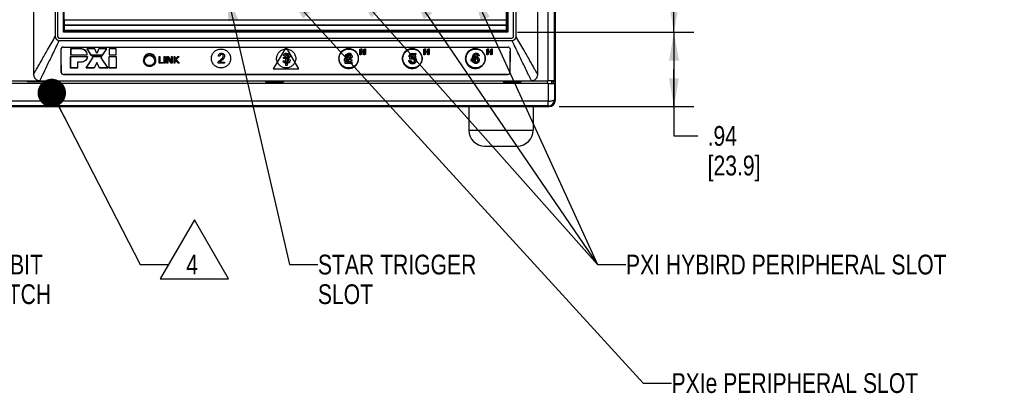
# Model space of a CAD drawing. Header units: inches. Extents: x 0 to 34, y 0 to 22.
# Tile 25 of 54: x 5.4 to 11.6, y 10.9 to 13.3. Entities that reach past the tile are written whole.
import ezdxf

# ---------------------------------------------------------------- set-up
doc = ezdxf.new("R2010")
doc.units = ezdxf.units.IN
doc.header["$LTSCALE"] = 1.87
doc.header["$MEASUREMENT"] = 0
doc.layers.get('0').update_dxf_attribs({"linetype": 'CONTINUOUS'})
for name, color, linetype in [('02___PRT_ALL_AXES', 7, 'CONTINUOUS'), ('3_ALL_AXES', 7, 'CONTINUOUS'), ('DATUMCURVES', 7, 'CONTINUOUS'), ('DETAIL', 7, 'CONTINUOUS'), ('DIMENSIONS', 7, 'CONTINUOUS')]:
    doc.layers.add(name, color=color, linetype=linetype)
doc.styles.get("Standard").update_dxf_attribs({"font": 'txt', "width": 0.8})
doc.dimstyles.new('DIMSTYLE_2', dxfattribs={"dimtxt": 0.125, "dimasz": 0.18, "dimexe": 0.18, "dimexo": 0.0625, "dimgap": 0.09, "dimtad": 0, "dimtih": 1, "dimtoh": 1, "dimlfac": 2, "dimzin": 4, "dimdsep": 46, "dimtxsty": 'STANDARD', "dimblk": '_FILLED', "dimblk1": '_FILLED', "dimblk2": '_FILLED', "dimcen": 0.09, "dimadec": 0, "dimazin": 0, "dimtfac": 1, "dimtofl": 0, "dimtmove": 0, "dimatfit": 3, "dimldrblk": '_FILLED', "dimfxl": 1, "dimtolj": 1, "dimtzin": 4, "dimarcsym": 0})
doc.dimstyles.get("Standard").update_dxf_attribs({"dimtxt": 0.125, "dimasz": 0.18, "dimexe": 0.18, "dimexo": 0.0625, "dimgap": 0.09, "dimtad": 0, "dimtih": 1, "dimtoh": 1, "dimdec": 3, "dimzin": 4, "dimdsep": 46, "dimtxsty": 'STANDARD', "dimblk": '_FILLED', "dimblk1": '_FILLED', "dimblk2": '_FILLED', "dimcen": 0.09, "dimadec": 0, "dimazin": 0, "dimtol": 1, "dimtp": 0.01, "dimtm": 0.01, "dimtfac": 1, "dimtdec": 3, "dimtofl": 0, "dimtmove": 0, "dimatfit": 3, "dimldrblk": '_FILLED', "dimfxl": 1, "dimtolj": 1, "dimtzin": 4, "dimarcsym": 0})

# ---------------------------------------------------------------- blocks, each defined once
blk = doc.blocks.new('_FILLED')
at = {"color": 0, "linetype": 'BYBLOCK'}
blk.add_solid([(0, 0), (-1, 0.174), (-1, -0.174)], dxfattribs=at)
blk = doc.blocks.new('*D24')
at = {"layer": 'DIMENSIONS', "color": 2, "linetype": 'CONTINUOUS'}
for p, q in [((8.5484, 13.1847), (9.6631, 13.1847)), ((9.5381, 13.1847), (9.5381, 12.9494)), ((9.5381, 12.714), (9.5381, 12.9494)), ((9.5381, 12.9494), (9.5381, 12.5289)), ((8.8106, 12.714), (9.6631, 12.714)), ((9.5381, 12.5289), (9.6883, 12.5289))]:
    blk.add_line(p, q, dxfattribs=at)
at = {"layer": 'DIMENSIONS', "color": 2, "linetype": 'CONTINUOUS', "xscale": 0.18, "yscale": 0.18, "zscale": 0.18}
for p, rotation in [((9.5381, 13.1847), 90), ((9.5381, 12.714), 270)]:
    blk.add_blockref('_FILLED', p, dxfattribs=dict(at, rotation=rotation))
at = {"layer": 'DIMENSIONS', "color": 2, "linetype": 'CONTINUOUS', "insert": (9.7508, 12.5914), "char_height": 0.125, "width": 0.6, "attachment_point": 1, "line_spacing_factor": 0.9}
blk.add_mtext('.94\\P[23.9]', dxfattribs=at)
blk = doc.blocks.new('*D25')
at = {"layer": 'DIMENSIONS', "color": 2, "linetype": 'CONTINUOUS'}
for p, q in [((8.5484, 15.8924), (9.6631, 15.8924)), ((9.5381, 15.8924), (9.5381, 14.8202)), ((9.5381, 13.1847), (9.5381, 14.3827)), ((8.5484, 13.1847), (9.6631, 13.1847))]:
    blk.add_line(p, q, dxfattribs=at)
at = {"layer": 'DIMENSIONS', "color": 2, "linetype": 'CONTINUOUS', "xscale": 0.18, "yscale": 0.18, "zscale": 0.18}
for p, rotation in [((9.5381, 15.8924), 90), ((9.5381, 13.1847), 270)]:
    blk.add_blockref('_FILLED', p, dxfattribs=dict(at, rotation=rotation))
at = {"layer": 'DIMENSIONS', "color": 2, "linetype": 'CONTINUOUS', "insert": (9.3881, 14.7577), "char_height": 0.125, "width": 0.7, "attachment_point": 2, "line_spacing_factor": 0.9}
blk.add_mtext('5.42\\P[137.6]', dxfattribs=at)
blk = doc.blocks.new('FLAG_TRIANGLE_BL12', base_point=(6.4399, 11.8113))
at = {"layer": 'DETAIL', "color": 2, "linetype": 'CONTINUOUS'}
for p, q in [((6.5037, 11.9986), (6.2874, 11.624)), ((6.72, 11.624), (6.5037, 11.9986)), ((6.1599, 11.7148), (6.3399, 11.7148)), ((6.2874, 11.624), (6.72, 11.624))]:
    blk.add_line(p, q, dxfattribs=at)
at = {"layer": 'DETAIL', "color": 2, "linetype": 'CONTINUOUS', "width": 0.8}
blk.add_text('4', height=0.125, dxfattribs=at).set_placement((6.452, 11.6523))

msp = doc.modelspace()

# ---------------------------------------------------------------- linework, layer by layer
at = {"color": 7, "linetype": 'CONTINUOUS'}
for p, q in [((8.74261, 12.87661), (8.74261, 16.03611)), ((8.78259, 12.87627), (8.78259, 16.03645)), ((8.78805, 12.87445), (8.78805, 16.03827)), ((5.48605, 15.99454), (5.48605, 12.91804)), ((8.67605, 12.91804), (8.67605, 15.99454)), ((5.62355, 15.91954), (5.62355, 13.15754)), ((5.63813, 15.91947), (5.63813, 13.15762)), ((5.63839, 15.91921), (5.63839, 13.15788)), ((5.67522, 13.18471), (5.67522, 15.89238)), ((5.67805, 15.88954), (5.67805, 13.18754)), ((8.48305, 13.18754), (8.48305, 15.88954)), ((8.48589, 15.89238), (8.48589, 13.18471)), ((8.52272, 13.15788), (8.52272, 15.91921)), ((8.52298, 13.15762), (8.52298, 15.91947)), ((8.53855, 13.15754), (8.53855, 15.91954)), ((8.4778, 13.19407), (8.4778, 13.43507)), ((5.6828, 13.26407), (8.4778, 13.26407)), ((5.6828, 13.19407), (5.6828, 13.26407)), ((8.4778, 13.22907), (5.6828, 13.22907)), ((8.4778, 13.22657), (5.6828, 13.22657)), ((5.63839, 13.15788), (5.63813, 13.15762)), ((5.64839, 13.14788), (5.64813, 13.14762)), ((5.64813, 13.14762), (8.51298, 13.14762)), ((5.64839, 13.14788), (8.51272, 13.14788)), ((5.67805, 13.18754), (5.67522, 13.18471)), ((8.48589, 13.18471), (5.67522, 13.18471)), ((5.67805, 13.18754), (8.48305, 13.18754)), ((8.4778, 13.19657), (5.6828, 13.19657)), ((8.4778, 13.19407), (5.6828, 13.19407)), ((5.90495, 13.18754), (5.90495, 13.19407)), ((5.93395, 13.18754), (5.93395, 13.19407)), ((8.30865, 13.18754), (8.30865, 13.19407)), ((8.33766, 13.19407), (8.33766, 13.18754)), ((8.34766, 13.19407), (8.34766, 13.18754)), ((8.48589, 13.18471), (8.48305, 13.18754)), ((8.51272, 13.14788), (8.51298, 13.14762)), ((8.52272, 13.15788), (8.52298, 13.15762)), ((8.53829, 13.15754), (8.53855, 13.15754)), ((5.64855, 13.13281), (5.64855, 13.13254)), ((5.64855, 13.13254), (8.51355, 13.13254)), ((5.6748, 13.09116), (5.6748, 13.09099)), ((5.6748, 13.09116), (8.4873, 13.09116)), ((5.6748, 13.09099), (8.4873, 13.09099)), ((8.4873, 13.09099), (8.4873, 13.09116)), ((5.65927, 13.07561), (5.65945, 13.07561)), ((8.50266, 13.07561), (8.50284, 13.07561)), ((5.65983, 12.93311), (5.65965, 12.93311)), ((5.6748, 12.91819), (8.4873, 12.91819)), ((5.6748, 12.91819), (5.6748, 12.91801)), ((8.4873, 12.91803), (5.6748, 12.91803)), ((8.4873, 12.91801), (8.4873, 12.91819)), ((8.50246, 12.93311), (8.50228, 12.93311)), ((3.7735, 12.87661), (8.74261, 12.87661)), ((8.74261, 12.86106), (3.7735, 12.86106)), ((8.73727, 12.86119), (3.77884, 12.86119)), ((5.44811, 12.87154), (5.44811, 12.87648)), ((5.44968, 12.87311), (5.44811, 12.87154)), ((5.562, 12.87154), (5.44811, 12.87154)), ((5.44964, 12.87328), (5.4569, 12.87473)), ((5.44968, 12.87311), (5.44968, 12.87648)), ((5.4569, 12.87473), (5.55321, 12.87473)), ((5.45714, 12.87622), (5.46527, 12.87486)), ((5.54583, 12.87486), (5.46527, 12.87486)), ((5.52605, 12.87804), (8.63605, 12.87804)), ((5.54583, 12.87486), (5.55299, 12.87605)), ((5.56047, 12.87328), (5.55321, 12.87473)), ((5.56043, 12.87648), (5.56043, 12.87311)), ((5.56043, 12.87311), (5.562, 12.87154)), ((5.562, 12.87648), (5.562, 12.87154)), ((6.95411, 12.87648), (6.95411, 12.87154)), ((6.95568, 12.87311), (6.95411, 12.87154)), ((6.95411, 12.87154), (7.068, 12.87154)), ((6.95564, 12.87328), (6.9629, 12.87473)), ((6.95568, 12.87648), (6.95568, 12.87311)), ((7.05921, 12.87473), (6.9629, 12.87473)), ((6.96312, 12.87605), (6.97027, 12.87486)), ((6.97027, 12.87486), (7.05083, 12.87486)), ((7.05083, 12.87486), (7.05896, 12.87622)), ((7.06647, 12.87328), (7.05921, 12.87473)), ((7.06643, 12.87311), (7.06643, 12.87648)), ((7.06643, 12.87311), (7.068, 12.87154)), ((7.068, 12.87154), (7.068, 12.87648)), ((8.45711, 12.87648), (8.45711, 12.87154)), ((8.45868, 12.87311), (8.45711, 12.87154)), ((8.45711, 12.87154), (8.57188, 12.87154)), ((8.45864, 12.87328), (8.4659, 12.87473)), ((8.45868, 12.87648), (8.45868, 12.87311)), ((8.4659, 12.87473), (8.56221, 12.87473)), ((8.46612, 12.87605), (8.47327, 12.87486)), ((8.55383, 12.87486), (8.47327, 12.87486)), ((8.55383, 12.87486), (8.56196, 12.87622)), ((8.5703, 12.87311), (8.56221, 12.87473)), ((8.5703, 12.87311), (8.5703, 12.87648)), ((8.5703, 12.87311), (8.57188, 12.87154)), ((8.57188, 12.87154), (8.57188, 12.87648)), ((8.73727, 12.86119), (8.73727, 12.87648)), ((8.76474, 12.86142), (8.76474, 12.87627)), ((8.77555, 12.86322), (8.76474, 12.86142)), ((8.7765, 12.87445), (8.76556, 12.87627)), ((8.77555, 12.86322), (8.77555, 12.87445)), ((8.78805, 12.86322), (8.77555, 12.86322)), ((8.7765, 12.87445), (8.78805, 12.87445)), ((8.78259, 12.87627), (8.78805, 12.87445)), ((8.78805, 12.86322), (8.78259, 12.8614)), ((8.78805, 12.75403), (8.78805, 12.86322)), ((3.76804, 12.71404), (8.74807, 12.71404)), ((8.74295, 12.7491), (3.77316, 12.7491)), ((8.74295, 12.71916), (3.77316, 12.71916)), ((8.74295, 12.71916), (8.74295, 12.7491)), ((8.74295, 12.71916), (8.74807, 12.71404)), ((8.78294, 12.75915), (8.78805, 12.75403))]:
    msp.add_line(p, q, dxfattribs=at)
at = {"color": 3, "linetype": 'CONTINUOUS'}
for p, q in [((5.92895, 13.18754), (5.92895, 13.19407)), ((8.31366, 13.19407), (8.31366, 13.18754)), ((8.37166, 13.19407), (8.37166, 13.18754)), ((8.78805, 12.86322), (8.78805, 12.87445))]:
    msp.add_line(p, q, dxfattribs=at)
at = {"color": 7, "linetype": 'CONTINUOUS'}
for centre, radius, start, end in [((5.64855, 13.15754), 0.025, 180, 270), ((8.51355, 13.15754), 0.025, 270, 360), ((5.6748, 13.07563), 0.01553, 89.994826, 180.067925), ((5.6748, 13.07563), 0.01535, 89.994831, 180.068761), ((8.48731, 13.07563), 0.01553, 359.932075, 90.005174), ((8.48731, 13.07563), 0.01535, 359.931239, 90.005169), ((69.21459, 13.17166), 63.55539, 180.086585, 180.2150505), ((69.78743, 13.17454), 64.12805, 180.0883862, 180.2157046), ((-55.62532, 13.17454), 64.12805, 359.7842954, 359.9116138), ((-46.2383, 13.14846), 54.74118, 359.774607, 359.923758), ((5.6748, 12.93317), 0.01516, 180.204857, 269.998214), ((5.6748, 12.93317), 0.01498, 180.204562, 269.997836), ((8.4873, 12.93317), 0.01516, 270.001724, 359.795174), ((8.4873, 12.93317), 0.01498, 270.002154, 359.795428), ((27.10178, 12.86123), 18.35917, 180.000518, 180.349937), ((24.01884, 12.86128), 15.23625, 179.999534, 180.384066), ((8.74291, 12.75918), 0.04002, 270.049666, 359.950334)]:
    msp.add_arc(centre, radius, start, end, dxfattribs=at)
for centre, major_axis, ratio, start_param, end_param in [((5.64813, 13.15762), (0.00707, 0.00707), 0.9996955, -3.9268385, -2.3563468), ((5.64839, 13.15788), (-0.00707, -0.00707), 0.9996955, -0.7852459, 0.7852459), ((8.51272, 13.15788), (0.00707, -0.00707), 0.9996955, -0.7852459, 0.7852459), ((8.51298, 13.15762), (0.00707, -0.00707), 0.9996955, -0.7852459, 0.7852459), ((8.73727, 12.86143), (0.0275, 0), 0.0087269, -1.5707963, -0.0523599), ((8.74261, 12.87626), (0.04, 0), 0.0087269, 0.0261799, 1.5707963), ((8.74804, 12.75406), (-0.0283, 0.0283), 0.999315, -3.9266482, -2.3565371)]:
    msp.add_ellipse(centre, major_axis=major_axis, ratio=ratio, start_param=start_param, end_param=end_param, dxfattribs=at)
for points, knots in [([(5.48605, 12.91804), (5.4889, 12.92287), (5.49542, 12.93421), (5.50644, 12.95364), (5.52004, 12.97775), (5.54306, 13.01848), (5.57761, 13.07903), (5.6072, 13.12981), (5.62355, 13.15754)], [0, 0, 0, 0, 0.0608631, 0.1420907, 0.242664, 0.3615618, 0.6502473, 1, 1, 1, 1]), ([(8.67605, 12.91804), (8.67321, 12.92287), (8.66669, 12.93421), (8.65567, 12.95364), (8.64207, 12.97775), (8.61905, 13.01848), (8.5845, 13.07903), (8.55491, 13.12981), (8.53855, 13.15754)], [0, 0, 0, 0, 0.0608631, 0.1420907, 0.242664, 0.3615618, 0.6502473, 1, 1, 1, 1]), ([(5.52605, 12.87804), (5.52852, 12.88321), (5.53432, 12.89527), (5.54913, 12.92592), (5.57331, 12.97587), (5.60839, 13.04863), (5.63437, 13.10283), (5.64855, 13.13254)], [0, 0, 0, 0, 0.0608593, 0.1420947, 0.3615935, 0.6502952, 1, 1, 1, 1]), ([(8.63605, 12.87804), (8.63359, 12.88321), (8.62779, 12.89527), (8.61297, 12.92592), (8.5888, 12.97587), (8.55372, 13.04863), (8.52774, 13.10283), (8.51355, 13.13254)], [0, 0, 0, 0, 0.0608593, 0.1420947, 0.3615935, 0.6502952, 1, 1, 1, 1]), ([(6.18234, 13.00486), (6.18233, 13.00975), (6.18425, 13.01965), (6.19259, 13.03222), (6.20517, 13.04068), (6.22005, 13.04366), (6.23494, 13.04068), (6.24751, 13.03222), (6.25585, 13.01965), (6.25778, 13.00975), (6.25777, 13.00486)], [0, 0, 0, 0, 0.1243136, 0.249131, 0.3744377, 0.5000002, 0.6255626, 0.7508696, 0.8756866, 1, 1, 1, 1]), ([(6.25777, 13.00486), (6.25775, 12.99999), (6.25579, 12.99014), (6.24744, 12.97766), (6.23491, 12.96924), (6.22005, 12.96628), (6.2052, 12.96924), (6.19266, 12.97766), (6.18432, 12.99014), (6.18236, 12.99999), (6.18234, 13.00486)], [0, 0, 0, 0, 0.1243604, 0.2489403, 0.3741869, 0.5000002, 0.6258134, 0.7510602, 0.8756398, 1, 1, 1, 1]), ([(5.48605, 12.91804), (5.48605, 12.91556), (5.48662, 12.91046), (5.48964, 12.90045), (5.49694, 12.88886), (5.50853, 12.88159), (5.51851, 12.8786), (5.52359, 12.87804), (5.52605, 12.87804)], [0, 0, 0, 0, 0.119053, 0.2444918, 0.5008531, 0.7567608, 0.8816802, 1, 1, 1, 1]), ([(8.63605, 12.87804), (8.63852, 12.87804), (8.64359, 12.8786), (8.65358, 12.88159), (8.66517, 12.88886), (8.67247, 12.90045), (8.67549, 12.91046), (8.67605, 12.91556), (8.67605, 12.91804)], [0, 0, 0, 0, 0.1183198, 0.2432392, 0.4991469, 0.7555082, 0.880947, 1, 1, 1, 1]), ([(8.74261, 12.86106), (8.74516, 12.86106), (8.75019, 12.86107), (8.75748, 12.86109), (8.76423, 12.86112), (8.76939, 12.86115), (8.77306, 12.86119), (8.7754, 12.86121), (8.77743, 12.86124), (8.77914, 12.86127), (8.78051, 12.8613), (8.78143, 12.86133), (8.78199, 12.86135), (8.78228, 12.86137), (8.78247, 12.86138), (8.78256, 12.86139), (8.78259, 12.8614)], [0, 0, 0, 0, 0.191763, 0.3767515, 0.5475181, 0.6979219, 0.7637508, 0.8224567, 0.8734831, 0.9164008, 0.9507896, 0.9763016, 0.9856697, 0.9927526, 0.9975325, 1, 1, 1, 1]), ([(8.74295, 12.7491), (8.7455, 12.74922), (8.75053, 12.74941), (8.75785, 12.74986), (8.76463, 12.75075), (8.77059, 12.752), (8.77492, 12.75332), (8.77781, 12.75448), (8.77953, 12.75531), (8.78093, 12.75614), (8.78199, 12.75703), (8.78271, 12.75802), (8.7829, 12.75878), (8.78294, 12.75915)], [0, 0, 0, 0, 0.1795507, 0.3534975, 0.5149873, 0.6589839, 0.7809913, 0.8326001, 0.8773745, 0.9151323, 0.9466737, 0.973881, 1, 1, 1, 1])]:
    msp.add_open_spline(points, degree=3, knots=knots, dxfattribs=at)
at = {"layer": '02___PRT_ALL_AXES', "color": 7, "linetype": 'CONTINUOUS'}
msp.add_circle((6.22005, 13.00486), 0.0325, dxfattribs=at)
at = {"layer": '3_ALL_AXES', "color": 7, "linetype": 'CONTINUOUS'}
for p, q in [((8.2398, 12.71404), (8.2398, 12.56482)), ((8.6463, 12.71404), (8.6463, 12.56482)), ((8.2398, 12.56482), (8.6463, 12.56482)), ((8.3398, 12.46482), (8.5463, 12.46482))]:
    msp.add_line(p, q, dxfattribs=at)
for centre, start, end in [((8.3398, 12.56482), 180, 270), ((8.5463, 12.56482), 270, 360)]:
    msp.add_arc(centre, 0.1, start, end, dxfattribs=at)
at = {"layer": 'DATUMCURVES', "color": 40, "linetype": 'CONTINUOUS'}
for p, q in [((7.08409, 13.0912), (7.00297, 12.95242)), ((7.16522, 12.95242), (7.08409, 13.0912)), ((5.78409, 13.07894), (5.72074, 13.07894)), ((5.72074, 13.07894), (5.72074, 13.04115)), ((5.72074, 13.04115), (5.82565, 13.04115)), ((5.72074, 13.0307), (5.82631, 13.0307)), ((5.72074, 12.95837), (5.72074, 13.0307)), ((5.78444, 13.07965), (5.7211, 13.07965)), ((5.7211, 13.07965), (5.7211, 13.04185)), ((5.7211, 13.04185), (5.826, 13.04185)), ((5.7211, 13.03141), (5.82667, 13.03141)), ((5.7211, 12.95907), (5.7211, 13.03141)), ((5.81841, 12.95837), (5.86129, 13.02289)), ((5.81876, 12.95907), (5.86164, 13.0236)), ((5.87316, 13.07894), (5.82236, 13.07894)), ((5.82236, 13.07894), (5.84875, 13.04049)), ((5.87351, 13.07965), (5.82272, 13.07965)), ((5.82272, 13.07965), (5.84911, 13.04119)), ((5.84875, 13.04049), (5.92331, 13.04049)), ((5.84911, 13.04119), (5.92367, 13.04119)), ((5.85601, 13.0307), (5.91671, 13.0307)), ((5.86129, 13.02289), (5.85601, 13.0307)), ((5.85637, 13.03141), (5.91706, 13.03141)), ((5.86164, 13.0236), (5.85637, 13.03141)), ((5.8857, 13.05027), (5.87316, 13.07894)), ((5.88605, 13.05097), (5.87351, 13.07965)), ((5.8989, 13.07894), (5.8857, 13.05027)), ((5.89925, 13.07965), (5.88605, 13.05097)), ((5.94904, 13.07894), (5.8989, 13.07894)), ((5.94939, 13.07965), (5.89925, 13.07965)), ((5.91671, 13.0307), (5.91144, 13.02223)), ((5.91144, 13.02223), (5.95499, 12.95837)), ((5.91706, 13.03141), (5.91179, 13.02293)), ((5.91179, 13.02293), (5.95534, 12.95907)), ((5.92331, 13.04049), (5.94904, 13.07894)), ((5.92367, 13.04119), (5.94939, 13.07965)), ((6.0091, 13.07894), (5.96423, 13.07894)), ((5.96423, 13.07894), (5.96423, 13.04115)), ((5.96423, 13.04115), (6.0091, 13.04115)), ((5.96423, 13.0307), (6.0091, 13.0307)), ((5.96423, 12.95837), (5.96423, 13.0307)), ((6.00945, 13.07965), (5.96458, 13.07965)), ((5.96458, 13.07965), (5.96458, 13.04185)), ((5.96458, 13.04185), (6.00945, 13.04185)), ((5.96458, 13.03141), (6.00945, 13.03141)), ((5.96458, 12.95907), (5.96458, 13.03141)), ((6.0091, 13.04115), (6.0091, 13.07894)), ((6.0091, 13.0307), (6.0091, 12.95837)), ((6.00945, 13.04185), (6.00945, 13.07965)), ((6.00945, 13.03141), (6.00945, 12.95907)), ((6.28015, 13.03051), (6.28598, 13.03051)), ((6.28015, 12.98854), (6.28015, 13.03051)), ((6.28598, 13.03051), (6.28598, 12.99371)), ((6.31256, 13.03051), (6.31845, 13.03051)), ((6.31256, 12.98854), (6.31256, 13.03051)), ((6.31845, 13.03051), (6.31845, 12.98854)), ((6.32933, 13.03051), (6.33751, 13.03051)), ((6.32933, 12.98854), (6.32933, 13.03051)), ((6.35628, 12.98854), (6.33469, 13.02417)), ((6.33469, 13.02417), (6.33469, 12.98854)), ((6.33751, 13.03051), (6.35839, 12.99581)), ((6.35839, 13.03051), (6.36381, 13.03051)), ((6.35839, 12.99581), (6.35839, 13.03051)), ((6.36381, 13.03051), (6.36381, 12.98854)), ((6.37497, 13.03051), (6.38079, 13.03051)), ((6.37497, 12.98854), (6.37497, 13.03051)), ((6.38079, 13.03051), (6.38079, 13.01214)), ((6.38079, 13.01214), (6.39851, 13.03051)), ((6.40657, 13.03051), (6.38756, 13.01173)), ((6.39851, 13.03051), (6.40657, 13.03051)), ((6.66542, 13.03385), (6.65583, 13.03385)), ((7.06646, 13.01963), (7.06646, 13.026)), ((7.07604, 13.03502), (7.06681, 13.03502)), ((7.08178, 13.0169), (7.08178, 13.0242)), ((7.08388, 13.0382), (7.09024, 13.0382)), ((7.09024, 13.0382), (7.09024, 12.97419)), ((7.45349, 13.01274), (7.48087, 13.0517)), ((7.46672, 13.02782), (7.45861, 13.02782)), ((7.48224, 13.04223), (7.46043, 13.00932)), ((7.48087, 13.0517), (7.49073, 13.0517)), ((7.48224, 13.00932), (7.48224, 13.04223)), ((7.49073, 13.0517), (7.49073, 13.00932)), ((7.55133, 13.07868), (7.55681, 13.07868)), ((7.55133, 13.0416), (7.55133, 13.07868)), ((7.55681, 13.0416), (7.55133, 13.0416)), ((7.55681, 13.07868), (7.55681, 13.06323)), ((7.55681, 13.06323), (7.57558, 13.06323)), ((7.57558, 13.05859), (7.55681, 13.05859)), ((7.55681, 13.05859), (7.55681, 13.0416)), ((7.55732, 13.08069), (7.56279, 13.08069)), ((7.55732, 13.0436), (7.55732, 13.08069)), ((7.56279, 13.0436), (7.55732, 13.0436)), ((7.56279, 13.08069), (7.56279, 13.06523)), ((7.56279, 13.06523), (7.58156, 13.06523)), ((7.58156, 13.06059), (7.56279, 13.06059)), ((7.56279, 13.06059), (7.56279, 13.0436)), ((7.57558, 13.07868), (7.58106, 13.07868)), ((7.57558, 13.06323), (7.57558, 13.07868)), ((7.57558, 13.0416), (7.57558, 13.05859)), ((7.58106, 13.0416), (7.57558, 13.0416)), ((7.58106, 13.07868), (7.58106, 13.0416)), ((7.58156, 13.08069), (7.58704, 13.08069)), ((7.58156, 13.06523), (7.58156, 13.08069)), ((7.58156, 13.0436), (7.58156, 13.06059)), ((7.58704, 13.0436), (7.58156, 13.0436)), ((7.58704, 13.08069), (7.58704, 13.0436)), ((7.86993, 13.02877), (7.862, 13.02877)), ((7.86743, 13.01373), (7.86906, 13.05089)), ((7.86906, 13.05089), (7.90456, 13.05089)), ((7.8769, 13.04358), (7.87572, 13.02338)), ((7.90456, 13.04358), (7.8769, 13.04358)), ((7.87795, 13.0152), (7.87795, 13.02212)), ((7.90456, 13.05089), (7.90456, 13.04358)), ((7.95543, 13.07868), (7.96089, 13.07868)), ((7.95543, 13.0416), (7.95543, 13.07868)), ((7.96089, 13.0416), (7.95543, 13.0416)), ((7.9595, 13.08069), (7.96497, 13.08069)), ((7.9595, 13.0436), (7.9595, 13.08069)), ((7.96497, 13.0436), (7.9595, 13.0436)), ((7.96089, 13.07868), (7.96089, 13.06323)), ((7.96089, 13.06323), (7.97966, 13.06323)), ((7.97966, 13.05859), (7.96089, 13.05859)), ((7.96089, 13.05859), (7.96089, 13.0416)), ((7.96497, 13.08069), (7.96497, 13.06523)), ((7.96497, 13.06523), (7.98374, 13.06523)), ((7.98374, 13.06059), (7.96497, 13.06059)), ((7.96497, 13.06059), (7.96497, 13.0436)), ((7.97966, 13.07868), (7.98514, 13.07868)), ((7.97966, 13.06323), (7.97966, 13.07868)), ((7.97966, 13.0416), (7.97966, 13.05859)), ((7.98514, 13.0416), (7.97966, 13.0416)), ((7.98374, 13.08069), (7.98922, 13.08069)), ((7.98374, 13.06523), (7.98374, 13.08069)), ((7.98374, 13.0436), (7.98374, 13.06059)), ((7.98922, 13.0436), (7.98374, 13.0436)), ((7.98514, 13.07868), (7.98514, 13.0416)), ((7.98922, 13.08069), (7.98922, 13.0436)), ((8.25546, 13.01016), (8.28514, 13.05077)), ((8.28357, 13.03829), (8.26292, 13.00925)), ((8.28376, 13.03829), (8.28357, 13.03829)), ((8.28376, 13.00925), (8.28376, 13.03829)), ((8.28514, 13.05077), (8.29187, 13.05077)), ((8.29187, 13.05077), (8.29187, 13.00925)), ((8.305, 13.0361), (8.2956, 13.0361)), ((8.35466, 13.07868), (8.36014, 13.07868)), ((8.35466, 13.0416), (8.35466, 13.07868)), ((8.36014, 13.0416), (8.35466, 13.0416)), ((8.35856, 13.08069), (8.36403, 13.08069)), ((8.35856, 13.0436), (8.35856, 13.08069)), ((8.36403, 13.0436), (8.35856, 13.0436)), ((8.36014, 13.07868), (8.36014, 13.06323)), ((8.36014, 13.06323), (8.37892, 13.06323)), ((8.37892, 13.05859), (8.36014, 13.05859)), ((8.36014, 13.05859), (8.36014, 13.0416)), ((8.36403, 13.08069), (8.36403, 13.06523)), ((8.36403, 13.06523), (8.3828, 13.06523)), ((8.3828, 13.06059), (8.36403, 13.06059)), ((8.36403, 13.06059), (8.36403, 13.0436)), ((8.37892, 13.07868), (8.3844, 13.07868)), ((8.37892, 13.06323), (8.37892, 13.07868)), ((8.37892, 13.0416), (8.37892, 13.05859)), ((8.3844, 13.0416), (8.37892, 13.0416)), ((8.3828, 13.08069), (8.38828, 13.08069)), ((8.3828, 13.06523), (8.3828, 13.08069)), ((8.3828, 13.0436), (8.3828, 13.06059)), ((8.38828, 13.0436), (8.3828, 13.0436)), ((8.3844, 13.07868), (8.3844, 13.0416)), ((8.38828, 13.08069), (8.38828, 13.0436)), ((5.76363, 12.95837), (5.72074, 12.95837)), ((5.76398, 12.95907), (5.7211, 12.95907)), ((5.78672, 12.99487), (5.76363, 12.99487)), ((5.76363, 12.99487), (5.76363, 12.95837)), ((5.78707, 12.99557), (5.76398, 12.99557)), ((5.76398, 12.99557), (5.76398, 12.95907)), ((5.8692, 12.95837), (5.81841, 12.95837)), ((5.86956, 12.95907), (5.81876, 12.95907)), ((5.88702, 12.99226), (5.8692, 12.95837)), ((5.88738, 12.99296), (5.86956, 12.95907)), ((5.90352, 12.95837), (5.88702, 12.99226)), ((5.90387, 12.95907), (5.88738, 12.99296)), ((5.95499, 12.95837), (5.90352, 12.95837)), ((5.95534, 12.95907), (5.90387, 12.95907)), ((6.0091, 12.95837), (5.96423, 12.95837)), ((6.00945, 12.95907), (5.96458, 12.95907)), ((6.30575, 12.98854), (6.28015, 12.98854)), ((6.28598, 12.99371), (6.30575, 12.99371)), ((6.30575, 12.99371), (6.30575, 12.98854)), ((6.31845, 12.98854), (6.31256, 12.98854)), ((6.33469, 12.98854), (6.32933, 12.98854)), ((6.36381, 12.98854), (6.35628, 12.98854)), ((6.38079, 12.98854), (6.37497, 12.98854)), ((6.40039, 12.98854), (6.38079, 13.0108)), ((6.38079, 13.0108), (6.38079, 12.98854)), ((6.38756, 13.01173), (6.40863, 12.98854)), ((6.40863, 12.98854), (6.40039, 12.98854)), ((6.65492, 12.9967), (6.67144, 13.01274)), ((6.65492, 12.98849), (6.65492, 12.9967)), ((6.69509, 12.98849), (6.65492, 12.98849)), ((6.6761, 13.00597), (6.66505, 12.99561)), ((6.66505, 12.99561), (6.69509, 12.99561)), ((6.69509, 12.99561), (6.69509, 12.98849)), ((7.06581, 13.00454), (7.07549, 13.00454)), ((7.08157, 13.01963), (7.06646, 13.01963)), ((7.08157, 12.97419), (7.08157, 13.01963)), ((7.09024, 12.97419), (7.08157, 12.97419)), ((7.45349, 13.00202), (7.45349, 13.01274)), ((7.48197, 13.00202), (7.45349, 13.00202)), ((7.5013, 12.98676), (7.45695, 12.98676)), ((7.46043, 13.00932), (7.48224, 13.00932)), ((7.46608, 12.99431), (7.5013, 12.99431)), ((7.47216, 13.01216), (7.48074, 13.01708)), ((7.48396, 13.01025), (7.47724, 13.0066)), ((7.48197, 12.98849), (7.48197, 13.00202)), ((7.49073, 12.98849), (7.48197, 12.98849)), ((7.49073, 13.00932), (7.49996, 13.00932)), ((7.49996, 13.00202), (7.49073, 13.00202)), ((7.49073, 13.00202), (7.49073, 12.98849)), ((7.49996, 13.00932), (7.49996, 13.00202)), ((7.5013, 12.99431), (7.5013, 12.98676)), ((7.86044, 13.00528), (7.86882, 13.00528)), ((7.86659, 13.00327), (7.87609, 13.00327)), ((7.87572, 13.01373), (7.86743, 13.01373)), ((7.88164, 13.01529), (7.87795, 13.0152)), ((7.89464, 13.01966), (7.89464, 13.01948)), ((8.25546, 13.00233), (8.25546, 13.01016)), ((8.28376, 13.00233), (8.25546, 13.00233)), ((8.26292, 13.00925), (8.28376, 13.00925)), ((8.28376, 12.98676), (8.28376, 13.00233)), ((8.29187, 12.98676), (8.28376, 12.98676)), ((8.29187, 13.00925), (8.30137, 13.00925)), ((8.30137, 13.00233), (8.29187, 13.00233)), ((8.29187, 13.00233), (8.29187, 12.98676)), ((8.30137, 13.00925), (8.30137, 13.00233)), ((7.00297, 12.95242), (7.16522, 12.95242)), ((5.48608, 12.87768), (5.49042, 12.87768))]:
    msp.add_line(p, q, dxfattribs=at)
for points, knots in [([(5.82565, 13.04115), (5.82565, 13.05092), (5.81596, 13.07165), (5.79457, 13.07894), (5.78409, 13.07894)], [0, 0, 0, 0, 0.4853888, 1, 1, 1, 1]), ([(5.826, 13.04185), (5.826, 13.05162), (5.81631, 13.07236), (5.79493, 13.07965), (5.78444, 13.07965)], [0, 0, 0, 0, 0.4853888, 1, 1, 1, 1]), ([(5.82631, 13.0307), (5.82631, 13.02144), (5.81703, 13.00175), (5.79671, 12.99487), (5.78672, 12.99487)], [0, 0, 0, 0, 0.4845059, 1, 1, 1, 1]), ([(5.82667, 13.03141), (5.82667, 13.02214), (5.81738, 13.00245), (5.79706, 12.99557), (5.78707, 12.99557)], [0, 0, 0, 0, 0.4845059, 1, 1, 1, 1]), ([(6.25772, 13.01273), (6.25772, 13.0177), (6.25561, 13.02765), (6.24738, 13.03953), (6.23534, 13.04769), (6.22024, 13.05079), (6.20514, 13.04769), (6.1931, 13.03953), (6.18484, 13.02765), (6.18264, 13.01715), (6.18276, 13.01163), (6.18279, 13.01108)], [0, 0, 0, 0, 0.1232851, 0.2465701, 0.3698552, 0.4931403, 0.6164295, 0.7397187, 0.8630079, 0.9862971, 1, 1, 1, 1]), ([(6.73269, 13.0188), (6.73269, 13.01076), (6.72927, 12.99468), (6.71595, 12.97546), (6.69648, 12.96226), (6.67206, 12.95725), (6.64764, 12.96226), (6.62818, 12.97546), (6.61483, 12.99468), (6.61126, 13.01165), (6.61147, 13.02059), (6.61151, 13.02148)], [0, 0, 0, 0, 0.1232747, 0.2465494, 0.3698241, 0.4930988, 0.6163991, 0.7396994, 0.8629997, 0.9863, 1, 1, 1, 1]), ([(6.61151, 13.02148), (6.61184, 13.02862), (6.61532, 13.04363), (6.62818, 13.06215), (6.64764, 13.07534), (6.67206, 13.08036), (6.69648, 13.07534), (6.71595, 13.06215), (6.72927, 13.04292), (6.73269, 13.02684), (6.73269, 13.0188)], [0, 0, 0, 0, 0.1126879, 0.2394618, 0.3662357, 0.4930096, 0.6197572, 0.7465048, 0.8732524, 1, 1, 1, 1]), ([(6.65583, 13.03385), (6.65589, 13.03595), (6.65625, 13.03947), (6.6584, 13.04418), (6.66217, 13.04848), (6.66819, 13.05151), (6.67551, 13.05234), (6.68252, 13.05147), (6.6918, 13.04724), (6.6949, 13.03897), (6.6949, 13.03385)], [0, 0, 0, 0, 0.1065218, 0.1764395, 0.2585279, 0.3903276, 0.5032228, 0.6233902, 0.7405313, 1, 1, 1, 1]), ([(6.66842, 13.0423), (6.66777, 13.04169), (6.66584, 13.03919), (6.66542, 13.036), (6.66542, 13.03385)], [0, 0, 0, 0, 0.2900986, 1, 1, 1, 1]), ([(6.67144, 13.01274), (6.67319, 13.01443), (6.67663, 13.01786), (6.68129, 13.02338), (6.68502, 13.0288), (6.68606, 13.03387), (6.68564, 13.03771), (6.68437, 13.04111), (6.68171, 13.04354), (6.67862, 13.04459), (6.67563, 13.04485), (6.67256, 13.04457), (6.67007, 13.04364), (6.66886, 13.04271), (6.66842, 13.0423)], [0, 0, 0, 0, 0.1436331, 0.2858983, 0.4274274, 0.5269967, 0.5843327, 0.6558716, 0.7371166, 0.7862919, 0.8458218, 0.9117644, 0.96511, 1, 1, 1, 1]), ([(6.6949, 13.03385), (6.6949, 13.03288), (6.69478, 13.02704), (6.6908, 13.02203), (6.68778, 13.01826)], [0, 0, 0, 0, 0.167743, 1, 1, 1, 1]), ([(7.14496, 13.0188), (7.14496, 13.01076), (7.14155, 12.99468), (7.12822, 12.97546), (7.10875, 12.96226), (7.08433, 12.95725), (7.05991, 12.96226), (7.04045, 12.97546), (7.02709, 12.99468), (7.02352, 13.01165), (7.02373, 13.02059), (7.02377, 13.02148)], [0, 0, 0, 0, 0.1233395, 0.2466791, 0.3700186, 0.4933581, 0.6165953, 0.7398325, 0.8630698, 0.986307, 1, 1, 1, 1]), ([(7.02377, 13.02148), (7.0241, 13.02862), (7.02759, 13.04363), (7.04045, 13.06215), (7.05991, 13.07534), (7.08433, 13.08036), (7.10875, 13.07534), (7.12822, 13.06215), (7.14155, 13.04292), (7.14496, 13.02684), (7.14496, 13.0188)], [0, 0, 0, 0, 0.1126286, 0.2393359, 0.3660431, 0.4927503, 0.6195627, 0.7463752, 0.8731876, 1, 1, 1, 1]), ([(7.06646, 13.026), (7.07043, 13.02628), (7.0793, 13.0263), (7.08298, 13.03455), (7.08388, 13.0382)], [0, 0, 0, 0, 0.5113104, 1, 1, 1, 1]), ([(7.06681, 13.03502), (7.067, 13.04056), (7.07295, 13.0507), (7.08317, 13.05206), (7.08725, 13.05206)], [0, 0, 0, 0, 0.5789562, 1, 1, 1, 1]), ([(7.0892, 13.04479), (7.08865, 13.04484), (7.08556, 13.04494), (7.07915, 13.04366), (7.07634, 13.03796), (7.07604, 13.03502)], [0, 0, 0, 0, 0.0916493, 0.5062846, 1, 1, 1, 1]), ([(7.08178, 13.0242), (7.08541, 13.02388), (7.09118, 13.02418), (7.0977, 13.0288), (7.09903, 13.03448), (7.09826, 13.03942), (7.09566, 13.04285), (7.09233, 13.04433), (7.09013, 13.04471), (7.0892, 13.04479)], [0, 0, 0, 0, 0.2869161, 0.4320174, 0.5991369, 0.7210517, 0.823208, 0.927085, 1, 1, 1, 1]), ([(7.08725, 13.05206), (7.0927, 13.05206), (7.10344, 13.04955), (7.10789, 13.03945), (7.10789, 13.0352)], [0, 0, 0, 0, 0.5591439, 1, 1, 1, 1]), ([(7.10789, 13.0352), (7.10789, 13.0338), (7.10708, 13.02707), (7.10052, 13.02165), (7.09529, 13.0205)], [0, 0, 0, 0, 0.2093522, 1, 1, 1, 1]), ([(7.09529, 13.0205), (7.09806, 13.02011), (7.10543, 13.01778), (7.1088, 13.00981), (7.1088, 13.00534)], [0, 0, 0, 0, 0.3815807, 1, 1, 1, 1]), ([(7.54282, 13.02085), (7.54248, 13.02829), (7.53884, 13.04394), (7.52542, 13.06324), (7.50513, 13.077), (7.47967, 13.08223), (7.45422, 13.077), (7.43392, 13.06324), (7.42003, 13.0432), (7.41647, 13.02644), (7.41647, 13.01806)], [0, 0, 0, 0, 0.1126647, 0.2394125, 0.3661602, 0.492908, 0.619681, 0.746454, 0.873227, 1, 1, 1, 1]), ([(7.41647, 13.01806), (7.41647, 13.00968), (7.42003, 12.99292), (7.43392, 12.97287), (7.45422, 12.95911), (7.47967, 12.95387), (7.50513, 12.95911), (7.52542, 12.97287), (7.53936, 12.99292), (7.54309, 13.01061), (7.54287, 13.01992), (7.54282, 13.02085)], [0, 0, 0, 0, 0.1232997, 0.2465995, 0.3698992, 0.493199, 0.6164742, 0.7397494, 0.8630246, 0.9862998, 1, 1, 1, 1]), ([(7.54078, 13.0188), (7.54078, 13.01076), (7.53737, 12.99468), (7.52405, 12.97546), (7.50458, 12.96226), (7.48015, 12.95725), (7.45573, 12.96226), (7.43627, 12.97546), (7.42291, 12.99468), (7.41934, 13.01165), (7.41955, 13.02059), (7.41959, 13.02148)], [0, 0, 0, 0, 0.1233395, 0.246679, 0.3700185, 0.4933581, 0.6165953, 0.7398325, 0.8630697, 0.986307, 1, 1, 1, 1]), ([(7.41959, 13.02148), (7.41992, 13.02862), (7.42341, 13.04363), (7.43627, 13.06215), (7.45573, 13.07534), (7.48015, 13.08036), (7.50458, 13.07534), (7.52405, 13.06215), (7.53737, 13.04292), (7.54078, 13.02684), (7.54078, 13.0188)], [0, 0, 0, 0, 0.1126287, 0.2393359, 0.3660431, 0.4927504, 0.6195628, 0.7463752, 0.8731876, 1, 1, 1, 1]), ([(7.45861, 13.02782), (7.45861, 13.03485), (7.46332, 13.04851), (7.47624, 13.05077), (7.48101, 13.05077)], [0, 0, 0, 0, 0.5984266, 1, 1, 1, 1]), ([(7.49263, 13.03201), (7.49263, 13.03474), (7.49105, 13.03932), (7.48559, 13.04304), (7.48048, 13.04378), (7.47594, 13.04332), (7.47175, 13.0416), (7.46747, 13.03646), (7.46693, 13.03107), (7.46672, 13.02782)], [0, 0, 0, 0, 0.1951143, 0.3093943, 0.4530616, 0.5495628, 0.6293426, 0.7674828, 1, 1, 1, 1]), ([(7.48074, 13.01708), (7.48374, 13.01878), (7.49015, 13.02171), (7.49263, 13.02877), (7.49263, 13.03201)], [0, 0, 0, 0, 0.5126617, 1, 1, 1, 1]), ([(7.48101, 13.05077), (7.4861, 13.05077), (7.49423, 13.04825), (7.50036, 13.03964), (7.50173, 13.03185), (7.50057, 13.02426), (7.49495, 13.01602), (7.48835, 13.01256), (7.48396, 13.01025)], [0, 0, 0, 0, 0.2527178, 0.3765158, 0.5135631, 0.6407819, 0.7531688, 1, 1, 1, 1]), ([(7.94501, 13.02085), (7.94466, 13.02829), (7.94102, 13.04394), (7.9276, 13.06324), (7.90731, 13.077), (7.88185, 13.08223), (7.8564, 13.077), (7.8361, 13.06324), (7.82221, 13.0432), (7.81865, 13.02644), (7.81865, 13.01806)], [0, 0, 0, 0, 0.1126658, 0.2394149, 0.3661639, 0.492913, 0.6196847, 0.7464565, 0.8732282, 1, 1, 1, 1]), ([(7.81865, 13.01806), (7.81865, 13.00968), (7.82221, 12.99292), (7.8361, 12.97287), (7.8564, 12.95911), (7.88185, 12.95387), (7.90731, 12.95911), (7.9276, 12.97287), (7.94154, 12.99292), (7.94527, 13.01061), (7.94505, 13.01992), (7.94501, 13.02085)], [0, 0, 0, 0, 0.1232985, 0.246597, 0.3698955, 0.493194, 0.6164704, 0.7397468, 0.8630232, 0.9862996, 1, 1, 1, 1]), ([(7.94409, 13.0188), (7.94409, 13.01076), (7.94067, 12.99468), (7.92736, 12.97546), (7.90789, 12.96226), (7.88347, 12.95725), (7.85904, 12.96226), (7.83958, 12.97546), (7.82623, 12.99468), (7.82266, 13.01165), (7.82287, 13.02059), (7.82291, 13.02148)], [0, 0, 0, 0, 0.1232617, 0.2465235, 0.3697852, 0.493047, 0.6163599, 0.7396728, 0.8629857, 0.9862986, 1, 1, 1, 1]), ([(7.82291, 13.02148), (7.82324, 13.02862), (7.82672, 13.04363), (7.83958, 13.06215), (7.85904, 13.07534), (7.88347, 13.08036), (7.90789, 13.07534), (7.92736, 13.06215), (7.94067, 13.04292), (7.94409, 13.02684), (7.94409, 13.0188)], [0, 0, 0, 0, 0.1126998, 0.239487, 0.3662742, 0.4930614, 0.6197961, 0.7465307, 0.8732654, 1, 1, 1, 1]), ([(7.862, 13.02877), (7.862, 13.03362), (7.86367, 13.04178), (7.87133, 13.04767), (7.87741, 13.04943), (7.88382, 13.04994), (7.89107, 13.04905), (7.89784, 13.04546), (7.9021, 13.03972), (7.90293, 13.03518), (7.90294, 13.03287)], [0, 0, 0, 0, 0.2339514, 0.36346, 0.4411261, 0.5335366, 0.6687106, 0.7833909, 0.8895022, 1, 1, 1, 1]), ([(7.89455, 13.03241), (7.89455, 13.03471), (7.89319, 13.0387), (7.88912, 13.04144), (7.8857, 13.04237), (7.88238, 13.04262), (7.87893, 13.04231), (7.87502, 13.04092), (7.87077, 13.03659), (7.87017, 13.03169), (7.86993, 13.02877)], [0, 0, 0, 0, 0.1801472, 0.296275, 0.3678034, 0.4530993, 0.5527084, 0.6341537, 0.7699632, 1, 1, 1, 1]), ([(7.87572, 13.02338), (7.87711, 13.02475), (7.87969, 13.0269), (7.88436, 13.02878), (7.89021, 13.02946), (7.89733, 13.02818), (7.90371, 13.02323), (7.90724, 13.01632), (7.90838, 13.00832), (7.90699, 13.00002), (7.90381, 12.99516), (7.90184, 12.99323)], [0, 0, 0, 0, 0.0925965, 0.1571678, 0.2356592, 0.3694472, 0.4875033, 0.6060651, 0.7309768, 0.8696405, 1, 1, 1, 1]), ([(7.8991, 13.00879), (7.8991, 13.01225), (7.89748, 13.0196), (7.88856, 13.02283), (7.88236, 13.02166), (7.87788, 13.01888), (7.87633, 13.01563), (7.87572, 13.01373)], [0, 0, 0, 0, 0.2983288, 0.5654351, 0.7066366, 0.8286238, 1, 1, 1, 1]), ([(7.87795, 13.02212), (7.87936, 13.02203), (7.88365, 13.02174), (7.89181, 13.02281), (7.89455, 13.0294), (7.89455, 13.03241)], [0, 0, 0, 0, 0.1905396, 0.5894177, 1, 1, 1, 1]), ([(7.90294, 13.03287), (7.90295, 13.03104), (7.9025, 13.02775), (7.89999, 13.02276), (7.89679, 13.02033), (7.89464, 13.01966)], [0, 0, 0, 0, 0.3289743, 0.5947998, 1, 1, 1, 1]), ([(8.34407, 13.02085), (8.34372, 13.02829), (8.34008, 13.04394), (8.32667, 13.06324), (8.30637, 13.077), (8.28091, 13.08223), (8.25546, 13.077), (8.23516, 13.06324), (8.22127, 13.0432), (8.21771, 13.02644), (8.21771, 13.01806)], [0, 0, 0, 0, 0.1126647, 0.2394125, 0.3661602, 0.492908, 0.619681, 0.746454, 0.873227, 1, 1, 1, 1]), ([(8.21771, 13.01806), (8.21771, 13.00968), (8.22127, 12.99292), (8.23516, 12.97287), (8.25546, 12.95911), (8.28091, 12.95387), (8.30637, 12.95911), (8.32667, 12.97287), (8.3406, 12.99292), (8.34433, 13.01061), (8.34411, 13.01992), (8.34407, 13.02085)], [0, 0, 0, 0, 0.1232997, 0.2465995, 0.3698992, 0.493199, 0.6164742, 0.7397494, 0.8630246, 0.9862998, 1, 1, 1, 1]), ([(8.34411, 13.0188), (8.34411, 13.01076), (8.3407, 12.99468), (8.32738, 12.97546), (8.30791, 12.96226), (8.28349, 12.95725), (8.25906, 12.96226), (8.2396, 12.97546), (8.22624, 12.99468), (8.22267, 13.01165), (8.22288, 13.02059), (8.22292, 13.02148)], [0, 0, 0, 0, 0.1233525, 0.246705, 0.3700574, 0.4934099, 0.6166345, 0.7398592, 0.8630838, 0.9863084, 1, 1, 1, 1]), ([(8.22292, 13.02148), (8.22325, 13.02862), (8.22674, 13.04363), (8.2396, 13.06215), (8.25906, 13.07534), (8.28349, 13.08036), (8.30791, 13.07534), (8.32738, 13.06215), (8.3407, 13.04292), (8.34411, 13.02684), (8.34411, 13.0188)], [0, 0, 0, 0, 0.1126168, 0.2393107, 0.3660046, 0.4926985, 0.6195239, 0.7463493, 0.8731746, 1, 1, 1, 1]), ([(8.30198, 12.99576), (8.30117, 12.99461), (8.29849, 12.99152), (8.29253, 12.98803), (8.28414, 12.98664), (8.27556, 12.98821), (8.26728, 12.99415), (8.26435, 13.00289), (8.26324, 13.01077), (8.26297, 13.01863), (8.26362, 13.02841), (8.26594, 13.03752), (8.26878, 13.04247), (8.26972, 13.04377)], [0, 0, 0, 0, 0.046545, 0.135091, 0.2241893, 0.3239599, 0.4176434, 0.5492245, 0.6182954, 0.686597, 0.8130652, 0.9469793, 1, 1, 1, 1]), ([(8.26972, 13.04377), (8.27102, 13.0456), (8.27395, 13.04871), (8.2799, 13.05161), (8.28607, 13.05237), (8.29175, 13.05181), (8.29703, 13.04999), (8.30196, 13.04664), (8.3047, 13.04126), (8.30495, 13.03763), (8.305, 13.0361)], [0, 0, 0, 0, 0.1421357, 0.2688026, 0.4133395, 0.5320304, 0.6287719, 0.7677912, 0.9009859, 1, 1, 1, 1]), ([(8.2956, 13.0361), (8.29556, 13.03877), (8.29349, 13.04407), (8.28412, 13.04664), (8.2721, 13.03853), (8.27236, 13.0273), (8.27204, 13.02104)], [0, 0, 0, 0, 0.1783352, 0.3235511, 0.5820219, 1, 1, 1, 1]), ([(8.27204, 13.02104), (8.27335, 13.02291), (8.27582, 13.02598), (8.28119, 13.02856), (8.28724, 13.02929), (8.29416, 13.02821), (8.30065, 13.02425), (8.30502, 13.01743), (8.3063, 13.00867), (8.30506, 13.00101), (8.30278, 12.99691), (8.30198, 12.99576)], [0, 0, 0, 0, 0.1102248, 0.1842683, 0.2795048, 0.3981405, 0.5125621, 0.6333421, 0.7764069, 0.9329801, 1, 1, 1, 1]), ([(8.29706, 13.00814), (8.29706, 13.00839), (8.29706, 13.00851), (8.29704, 13.0092), (8.29697, 13.0103), (8.29663, 13.01291), (8.29541, 13.01688), (8.29212, 13.02084), (8.28584, 13.02254), (8.27936, 13.02117), (8.27427, 13.01689), (8.27271, 13.01147), (8.27268, 13.00806)], [0, 0, 0, 0, 0.0172929, 0.0345859, 0.0691718, 0.1383436, 0.2766871, 0.4150307, 0.5533743, 0.6650307, 0.7766871, 1, 1, 1, 1]), ([(6.18279, 13.01108), (6.18299, 13.00666), (6.18515, 12.99737), (6.1931, 12.98593), (6.20514, 12.97777), (6.22024, 12.97467), (6.23534, 12.97777), (6.24738, 12.98593), (6.25561, 12.99781), (6.25772, 13.00776), (6.25772, 13.01273)], [0, 0, 0, 0, 0.112678, 0.2394407, 0.3662034, 0.4929661, 0.6197246, 0.7464831, 0.8732415, 1, 1, 1, 1]), ([(6.68778, 13.01826), (6.68705, 13.01735), (6.68318, 13.01322), (6.67927, 13.00914), (6.6761, 13.00597)], [0, 0, 0, 0, 0.2071772, 1, 1, 1, 1]), ([(7.1088, 13.00534), (7.1088, 13.00082), (7.10542, 12.99336), (7.0962, 12.98784), (7.08687, 12.98649), (7.07725, 12.98777), (7.0695, 12.99237), (7.0661, 12.99886), (7.06586, 13.00285), (7.06581, 13.00454)], [0, 0, 0, 0, 0.219564, 0.3488619, 0.5049151, 0.661195, 0.8077973, 0.9180344, 1, 1, 1, 1]), ([(7.07549, 13.00454), (7.07545, 13.00193), (7.07694, 12.99752), (7.08221, 12.99473), (7.08729, 12.99412), (7.09255, 12.99483), (7.09803, 12.99822), (7.09966, 13.00262), (7.09968, 13.00544)], [0, 0, 0, 0, 0.220437, 0.3375802, 0.4807549, 0.6411382, 0.7708397, 1, 1, 1, 1]), ([(7.09968, 13.00544), (7.0997, 13.00825), (7.09786, 13.01352), (7.09147, 13.01659), (7.08616, 13.01702), (7.08323, 13.01694), (7.08178, 13.0169)], [0, 0, 0, 0, 0.3390042, 0.6363884, 0.8203517, 1, 1, 1, 1]), ([(7.45695, 12.98676), (7.45714, 12.99223), (7.45961, 13.00291), (7.46801, 13.00976), (7.47216, 13.01216)], [0, 0, 0, 0, 0.535359, 1, 1, 1, 1]), ([(7.47724, 13.0066), (7.47533, 13.00556), (7.47062, 13.00257), (7.4666, 12.99773), (7.46608, 12.99431)], [0, 0, 0, 0, 0.3839519, 1, 1, 1, 1]), ([(7.8821, 12.98397), (7.878, 12.98397), (7.86606, 12.98582), (7.86096, 12.99836), (7.86044, 13.00528)], [0, 0, 0, 0, 0.368892, 1, 1, 1, 1]), ([(7.90184, 12.99323), (7.89983, 12.99125), (7.89463, 12.988), (7.88613, 12.98665), (7.87832, 12.98766), (7.86989, 12.99176), (7.86679, 12.99882), (7.86659, 13.00327)], [0, 0, 0, 0, 0.1863746, 0.3953186, 0.5552038, 0.7017831, 1, 1, 1, 1]), ([(7.86882, 13.00528), (7.86897, 13.00207), (7.86994, 12.994), (7.87854, 12.99116), (7.88265, 12.99116)], [0, 0, 0, 0, 0.4414724, 1, 1, 1, 1]), ([(7.87609, 13.00327), (7.87613, 13.00189), (7.87723, 12.99685), (7.88305, 12.99443), (7.88659, 12.99443)], [0, 0, 0, 0, 0.2841811, 1, 1, 1, 1]), ([(7.89676, 13.00354), (7.89676, 13.00731), (7.89262, 13.01501), (7.88491, 13.01529), (7.88164, 13.01529)], [0, 0, 0, 0, 0.5381107, 1, 1, 1, 1]), ([(7.89464, 13.01948), (7.89757, 13.01854), (7.90198, 13.016), (7.90502, 13.01), (7.90573, 13.00387), (7.90459, 12.99676), (7.89842, 12.98665), (7.88843, 12.98397), (7.8821, 12.98397)], [0, 0, 0, 0, 0.1696377, 0.2587092, 0.3647928, 0.5084443, 0.6523045, 1, 1, 1, 1]), ([(7.88265, 12.99116), (7.88623, 12.99116), (7.89371, 12.99307), (7.89676, 13.00029), (7.89676, 13.00354)], [0, 0, 0, 0, 0.5207226, 1, 1, 1, 1]), ([(7.88659, 12.99443), (7.89055, 12.99443), (7.89807, 12.99849), (7.8991, 13.0058), (7.8991, 13.00879)], [0, 0, 0, 0, 0.5670555, 1, 1, 1, 1]), ([(8.27268, 13.00806), (8.27265, 13.00417), (8.27459, 12.99872), (8.27983, 12.9947), (8.28441, 12.99369), (8.28915, 12.99452), (8.29254, 12.99654), (8.29472, 12.99912), (8.29601, 13.00153), (8.29671, 13.00409), (8.29701, 13.00616), (8.29706, 13.00776), (8.29706, 13.00814)], [0, 0, 0, 0, 0.2770111, 0.4155167, 0.5540222, 0.6655167, 0.7770111, 0.8327583, 0.8885056, 0.9442528, 0.9721264, 1, 1, 1, 1])]:
    msp.add_open_spline(points, degree=3, knots=knots, dxfattribs=at)

# ---------------------------------------------------------------- block references
at = {"layer": 'DETAIL', "color": 2, "linetype": 'CONTINUOUS'}
msp.add_blockref('FLAG_TRIANGLE_BL12', (6.43995, 11.81133), dxfattribs=at)

# ---------------------------------------------------------------- texts
at = {"layer": 'DETAIL', "color": 2, "linetype": 'CONTINUOUS', "char_height": 0.125, "attachment_point": 1, "line_spacing_factor": 0.9}
for s, insert, width in [('INHIBIT\\PSWITCH', (5.07008, 11.77732), 0.7), ('STAR TRIGGER\\PSLOT', (7.2849, 11.77732), 1.2), ('PXI HYBIRD PERIPHERAL SLOT', (9.23413, 11.77732), 2.6), ('PXIe PERIPHERAL SLOT', (9.52249, 11.02732), 2)]:
    msp.add_mtext(s, dxfattribs=dict(at, insert=insert, width=width))

# ---------------------------------------------------------------- dimensions: what is measured, and where the dimension line sits
at = {"layer": 'DIMENSIONS', "color": 2, "linetype": 'CONTINUOUS'}
for base, p1, p2, picture, middle in [((9.53805, 15.89238), (8.54839, 13.18471), (8.54839, 15.89238), '*D25', (9.41305, 14.60147)), ((9.53805, 13.18471), (8.81057, 12.71404), (8.54839, 13.18471), '*D24', (10.05084, 12.43512))]:
    dim = msp.add_linear_dim(base=base, p1=p1, p2=p2, angle=90, dimstyle='DIMSTYLE_2', dxfattribs=at)
    dim.commit()
    dim.dimension.update_dxf_attribs({"geometry": picture, "text_midpoint": middle, "dimtype": 160})

# ---------------------------------------------------------------- leaders
at = {"layer": 'DETAIL', "color": 2, "linetype": 'CONTINUOUS'}
for points, override in [([(6.70925, 13.43507), (7.1049, 11.71482), (7.2849, 11.71482)], {"dimtad": 0}), ([(7.09425, 13.42657), (9.34249, 10.96482), (9.52249, 10.96482)], {"dimtad": 0}), ([(7.52736, 13.43507), (9.05413, 11.71482), (9.23413, 11.71482)], {"dimtad": 0}), ([(7.88068, 13.43507), (9.05413, 11.71482), (9.23413, 11.71482)], {"dimtad": 0}), ([(8.26926, 13.43507), (9.05413, 11.71482), (9.23413, 11.71482)], {"dimtad": 0}), ([(5.60152, 12.80051), (6.15987, 11.71482)], {"dimtad": 0, "dimldrblk": 'DOT'})]:
    msp.add_leader(points, dimstyle='STANDARD', override=override, dxfattribs=at)

doc.saveas('drawing.dxf')
